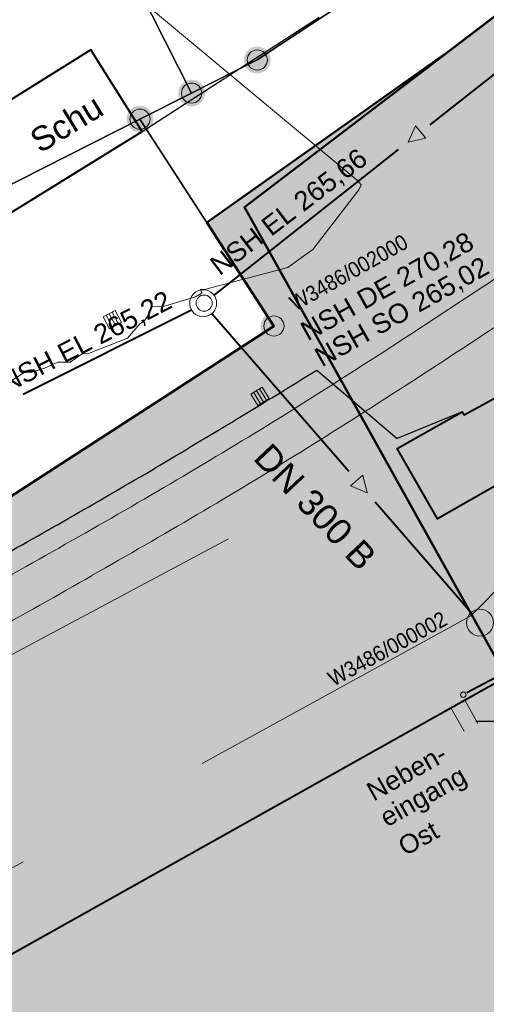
# Model space of a CAD drawing. Header units: millimetres. Extents: x 3402416 to 3403134, y 5267375 to 5268119.
# Tile 155 of 256: x 3402734 to 3402751, y 5267624 to 5267660. Entities that reach past the tile are written whole.
import ezdxf

# ---------------------------------------------------------------- set-up
doc = ezdxf.new("R2010")
doc.units = ezdxf.units.MM
doc.header["$MEASUREMENT"] = 0
for name, pattern in [('100.5', [5.5, 3.9, -1.6]), ('1600.2505', [0]), ('DGN Style 2', [18.986358, 11.391815, -7.594543]), ('Zaun', [3, 1.5, 1.5])]:
    doc.linetypes.add(name, pattern=pattern)
for name, color, linetype, lineweight in [('_WBG Ideenteil + Pachtvertrag', 8, 'Continuous', 25), ('ALKIS_Hausnr_Gebaeudenutzung', 255, 'Continuous', 0), ('IVK_Boeschung', 7, 'Continuous', 0), ('IVK_Fahrbahnrand', 7, 'Continuous', 0), ('IVK_Fallrohre', 7, 'Continuous', 0), ('IVK_Gebaeude', 255, 'Continuous', 0), ('IVK_Gebaeude Eingang Eingang', 7, 'Continuous', 0), ('IVK_Gleis', 7, 'Continuous', 0), ('IVK_Kamera', 7, 'Continuous', 0), ('IVK_NSH_Modell Umring Freiborderhoehung', 1, 'Continuous', 0), ('IVK_NSH_Modell Umring Werksareal', 7, 'Continuous', 0), ('IVK_Rahmen Stempel', 7, 'Continuous', 0), ('IVK_RW DN', 90, 'Continuous', 0), ('IVK_RW Fliessrichtungspfeil', 90, 'Continuous', 0), ('IVK_RW Kanal', 90, 'Continuous', 0), ('IVK_RW Schacht', 90, 'Continuous', 0), ('IVK_RW Schachtanschrieb-Hoehen_NSH', 90, 'Continuous', 0), ('IVK_Sinkkasten', 7, 'Continuous', 0), ('IVK_Zaun', 7, 'Continuous', 0), ('LGL_NSH_Zwischenhoehenlinie_2015', 7, 'Continuous', 0)]:
    doc.layers.add(name, color=color, linetype=linetype, lineweight=lineweight)
for name, color, linetype, lineweight, true_color in [('_WBG Realisierungsteil', 7, 'Continuous', 50, 0x9494ff), ('ALKIS_Flurstuecksgrenze', 7, 'Continuous', 0, 0xffff80), ('ALKIS_Gebaeude', 7, 'Continuous', 0, 0xcccccc), ('ALKIS_Grenzpunkte_abgemarkt', 7, 'Continuous', 0, 0xffff80), ('ALKIS_Grenzpunkte_endgueltig', 7, 'Continuous', 0, 0x73d156), ('BetaPlan_RW_KW_Schachtnummer', 7, 'Continuous', 0, 0x0072ff)]:
    doc.layers.add(name, color=color, linetype=linetype, lineweight=lineweight, true_color=true_color)
doc.styles.add('Arial', font='arial.ttf')
doc.styles.add('Gebaeudefunktion (nur BW)', font='arial.ttf')
doc.styles.add('Style-@Arial Unicode MS', font='ARIALUNI.TTF')
doc.styles.add('Style-arial', font='arial.ttf')
doc.styles.add('Style-Arial Unicode MS', font='ARIALUNI.TTF')

# ---------------------------------------------------------------- blocks, each defined once
blk = doc.blocks.new('M27')
at = {"layer": 'IVK_Kamera', "color": 3, "linetype": 'Continuous', "lineweight": 30}
for p, q in [((0, 0.0016), (0, 0.005)), ((0.005, 0), (0.0016, 0)), ((-0.0016, 0), (-0.005, 0)), ((0, -0.0016), (0, -0.005))]:
    blk.add_line(p, q, dxfattribs=at)
for start, end in [(90, 180), (0, 90), (270, 0), (180, 270)]:
    blk.add_arc((0, 0), 0.0016, start, end, dxfattribs=at)
blk = doc.blocks.new('LM')
at = {"layer": 'IVK_Kamera', "color": 3, "linetype": 'Continuous', "lineweight": 30, "xscale": 2.500004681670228, "yscale": 2.500004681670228, "rotation": 359.9918891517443}
blk.add_blockref('M27', (0, 0), dxfattribs=at)
blk = doc.blocks.new('VA03A')
at = {"linetype": 'Continuous', "lineweight": 13}
h = blk.add_hatch(color=7, dxfattribs=at)
edge = h.paths.add_edge_path(flags=0)
edge.add_arc((0, 0), 0.05, 0, 360)
blk = doc.blocks.new('Grenzpunkt mit Abmarkung')
at = {"color": 0}
blk.add_circle((0, 0), 0.05, dxfattribs=at)
blk = doc.blocks.new('FLIESS')
at = {"layer": 'IVK_RW Fliessrichtungspfeil', "color": 7, "linetype": 'Continuous', "lineweight": 13}
for p, q in [((-0.002, -0.002), (-0.002, 0.002)), ((-0.002, 0.002), (0.002, 0)), ((0.002, 0), (-0.002, -0.002))]:
    blk.add_line(p, q, dxfattribs=at)
blk = doc.blocks.new('STEIN')
at = {"color": 0, "linetype": 'ByBlock', "lineweight": -2}
for start, end in [(90, 180), (0, 90), (180, 270), (270, 0)]:
    blk.add_arc((0, 0), 0.00501, start, end, dxfattribs=at)
blk = doc.blocks.new('M8_2')
at = {"color": 0, "linetype": 'ByBlock', "lineweight": -2}
for p, q in [((-0.00501, -0.00499), (-0.00499, 0.00501)), ((-0.00499, 0.00501), (0.00501, 0.00499)), ((-0.00251, 0.005), (-0.00251, -0.005)), ((-0.00001, -0.005), (0.00001, 0.005)), ((0.00251, 0.005), (0.00251, -0.005)), ((0.00501, 0.00499), (0.00499, -0.00501)), ((0.00499, -0.00501), (-0.00501, -0.00499))]:
    blk.add_line(p, q, dxfattribs=at)
blk = doc.blocks.new('GULLI')
at = {"color": 0, "linetype": 'ByBlock', "lineweight": -2, "xscale": 1.000000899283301, "yscale": 1.000000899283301, "zscale": 1.000000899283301, "rotation": 90.07683971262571}
blk.add_blockref('M8_2', (0, 0), dxfattribs=at)

msp = doc.modelspace()

# ---------------------------------------------------------------- hatches: boundary and pattern name
at = {"layer": '_WBG Ideenteil + Pachtvertrag', "linetype": 'Continuous', "lineweight": 13, "transparency": 33554483}
h = msp.add_hatch(color=10, dxfattribs=at)
h.dxf.hatch_style = 1
h.paths.add_polyline_path([(3403020.162, 5267924.388), (3402974.165, 5267921.173), (3402970.834, 5267929.906), (3402966.125, 5267938.096), (3402962.962, 5267942.43), (3402957.609, 5267949.641), (3402947.36, 5267962.65), (3402939.808, 5267958.281), (3402940.65, 5267953.63), (3402941.22, 5267941.91), (3402941.79, 5267930.19), (3402941.545, 5267919.145), (3402940.618, 5267897.122), (3402939.52, 5267886.351), (3402937.994, 5267875.647), (3402933.952, 5267857.288), (3402924.27, 5267830.291), (3402912.706, 5267807.601), (3402888.95, 5267776.443), (3402888.949, 5267776.444), (3402875.126, 5267762.813), (3402817.857, 5267713.907), (3402814.793, 5267708.813), (3402749.53, 5267659.038), (3402740.54, 5267652.665), (3402743.031, 5267648.819), (3402726.54, 5267638.14), (3402711.87, 5267630.76), (3402634.27, 5267587.49), (3402621.47, 5267580.91), (3402607.52, 5267574.99), (3402612.55, 5267567.78), (3402597.743, 5267552.391), (3402630.486, 5267520.888), (3402683.349, 5267542.27), (3402692.955, 5267547.525), (3402703.98, 5267553.56), (3402743.097, 5267575.543), (3402746.601, 5267577.473), (3402753.342, 5267580.873), (3402757.657, 5267582.852), (3402762.378, 5267584.452), (3402767.187, 5267585.764), (3402772.3, 5267586.827), (3402777.468, 5267587.565), (3402782.59, 5267588.116), (3402787.738, 5267587.941), (3402794.984, 5267586.422), (3402794.339, 5267584.753), (3402798.109, 5267583.568), (3402799.256, 5267582.522), (3402802.297, 5267580.638), (3402804.959, 5267578.374), (3402807.449, 5267575.694), (3402813.837, 5267564.975), (3402824.334, 5267559.186), (3402831.546, 5267563.248), (3402850.736, 5267528.656), (3402857.046, 5267532.176), (3402875.097, 5267542.718), (3402879.432, 5267545.496), (3402884.47, 5267548.76), (3402887.62, 5267550.84), (3402890.12, 5267552.705), (3402892.62, 5267554.57), (3402896.5, 5267557.725), (3402900.38, 5267560.88), (3402903.425, 5267563.53), (3402911.32, 5267570.84), (3402925.42, 5267583.35), (3402926.03, 5267588.41), (3402935.72, 5267598.94), (3402939.889, 5267603.531), (3402947.512, 5267612.875), (3402954.376, 5267622.159), (3402960.809, 5267631.964), (3402966.189, 5267641.216), (3402971.089, 5267650.738), (3402974.885, 5267659.6), (3402977.896, 5267666.63), (3402983.519, 5267677.452), (3402987.072, 5267688.519), (3402989.662, 5267695.872), (3402996.63, 5267712.76), (3402998.88, 5267719.66), (3403002.59, 5267737.3), (3403004.045, 5267747.99), (3403005.5, 5267758.68), (3403006.26, 5267780.78), (3403008.055, 5267823.755), (3403009.28, 5267856.42), (3403009.069, 5267863.169), (3403007.637, 5267873.43)])
h.paths.add_polyline_path([(3402831.684, 5267692.713), (3402826.57, 5267697.97), (3402826.57, 5267697.97), (3402822.855, 5267702.231), (3402821.22, 5267700.91), (3402817.3, 5267705.73), (3402868.07, 5267748.98), (3402874.24, 5267754.23), (3402879.48, 5267748.1), (3402881.455, 5267745.791), (3402884.49, 5267742.976), (3402858.85, 5267715.33, -0.011159), (3402852.943, 5267709.528, -0.011773), (3402846.747, 5267703.983, -0.012769), (3402839.046, 5267697.938, -0.011757)], flags=16)
h.paths.add_polyline_path([(3402833.136, 5267693.592), (3402864.347, 5267722.275), (3402861.409, 5267725.473), (3402830.198, 5267696.79)], flags=24)
at = {"layer": '_WBG Realisierungsteil', "linetype": 'Continuous', "lineweight": 13, "transparency": 33554687}
h = msp.add_hatch(color=256, dxfattribs=at)
h.dxf.hatch_style = 1
h.paths.add_polyline_path([(3402820.262, 5267675.554), (3402813.79, 5267672.443), (3402811.671, 5267671.617), (3402805.623, 5267669.725), (3402802.319, 5267675.669), (3402829.125, 5267691.228), (3402814.793, 5267708.813), (3402741.934, 5267653.246), (3402766.264, 5267609.574), (3402780.796, 5267617.879), (3402781.533, 5267618.288), (3402782.586, 5267618.835), (3402783.658, 5267619.345), (3402784.746, 5267619.819), (3402785.849, 5267620.257), (3402786.967, 5267620.656), (3402787.588, 5267620.861), (3402788.798, 5267621.229), (3402790.02, 5267621.557), (3402791.251, 5267621.847), (3402792.491, 5267622.098), (3402793.738, 5267622.31), (3402794.991, 5267622.482), (3402796.249, 5267622.614), (3402797.51, 5267622.707), (3402798.774, 5267622.76), (3402800.577, 5267622.813), (3402803.563, 5267622.935), (3402806.548, 5267623.096), (3402811.228, 5267623.411), (3402918.069, 5267682.899), (3402888.666, 5267735.368), (3402856.82, 5267702.49), (3402828.151, 5267680.755)])

# ---------------------------------------------------------------- linework, layer by layer
at = {"layer": '_WBG Ideenteil + Pachtvertrag', "color": 10, "linetype": 'Continuous', "lineweight": 50, "transparency": 33554687}
msp.add_lwpolyline([(3402634.27, 5267587.49), (3402711.87, 5267630.76), (3402726.54, 5267638.14), (3402743.031, 5267648.819), (3402740.54, 5267652.665), (3402749.53, 5267659.038), (3402814.793, 5267708.813)], dxfattribs=at)
at = {"layer": '_WBG Realisierungsteil', "color": 168, "lineweight": 50, "transparency": 33554687}
msp.add_lwpolyline([(3402634.27, 5267587.49), (3402711.87, 5267630.76), (3402726.54, 5267638.14), (3402743.031, 5267648.819), (3402740.54, 5267652.665), (3402749.53, 5267659.038), (3402814.793, 5267708.813)], dxfattribs=at)
at = {"layer": '_WBG Realisierungsteil', "linetype": 'Continuous', "lineweight": 50, "transparency": 33554687}
msp.add_lwpolyline([(3402814.793, 5267708.813), (3402741.934, 5267653.246), (3402766.264, 5267609.574), (3402780.796, 5267617.879), (3402781.533, 5267618.288), (3402782.586, 5267618.835), (3402783.658, 5267619.345), (3402784.746, 5267619.819), (3402785.849, 5267620.257), (3402786.967, 5267620.656), (3402787.588, 5267620.861), (3402788.798, 5267621.229), (3402790.02, 5267621.557), (3402791.251, 5267621.847), (3402792.491, 5267622.098), (3402793.738, 5267622.31), (3402794.991, 5267622.482), (3402796.249, 5267622.614), (3402797.51, 5267622.707), (3402798.774, 5267622.76), (3402800.577, 5267622.813), (3402803.563, 5267622.935)], dxfattribs=at)
at = {"layer": 'ALKIS_Flurstuecksgrenze', "color": 7, "linetype": 'Continuous', "lineweight": 30, "flags": 128}
msp.add_lwpolyline([(3402826.697, 5267884.391), (3402807.51, 5267833.702), (3402776.879, 5267762.672), (3402774.418, 5267756.929), (3402776.269, 5267757.08), (3402811.165, 5267712.763), (3402807.243, 5267709.631), (3402805.802, 5267708.421), (3402799.589, 5267703.188), (3402791.475, 5267696.364), (3402783.421, 5267689.631), (3402775.297, 5267682.847), (3402767.084, 5267676.264), (3402758.05, 5267669.03), (3402756.379, 5267667.929), (3402742.414, 5267658.714), (3402739.973, 5267657.483), (3402738.052, 5267656.513), (3402743.034, 5267648.82), (3402726.537, 5267638.144), (3402711.871, 5267630.761), (3402634.266, 5267587.487)], dxfattribs=at)
for points in [[(3402736.422, 5267697.291), (3402732.14, 5267694.7), (3402731.45, 5267696.62), (3402721.876, 5267693.208), (3402739.973, 5267657.483), (3402742.414, 5267658.714), (3402756.379, 5267667.929)], [(3402696.925, 5267684.324), (3402710.151, 5267647.277), (3402713.953, 5267644.306), (3402738.052, 5267656.513), (3402739.973, 5267657.483), (3402721.876, 5267693.208)], [(3402711.871, 5267630.761), (3402726.537, 5267638.144), (3402743.034, 5267648.82), (3402738.052, 5267656.513), (3402713.953, 5267644.306)]]:
    msp.add_lwpolyline(points, close=True, dxfattribs=at)
at = {"layer": 'ALKIS_Gebaeude', "color": 7, "linetype": 'Continuous', "lineweight": 40}
msp.add_3dface([(3402732.11, 5267652.33), (3402738.132, 5267656.053), (3402736.231, 5267659.094), (3402730.229, 5267655.352)], dxfattribs=at)
at = {"layer": 'IVK_Boeschung', "color": 7, "linetype": 'DGN Style 2', "lineweight": 13}
for p, q in [((3402731.29, 5267635.54), (3402747.62, 5267644.26)), ((3402750.35, 5267638.04), (3402753.23, 5267640.96)), ((3402750.35, 5267638.04), (3402692.632, 5267606.31))]:
    msp.add_line(p, q, dxfattribs=at)
at = {"layer": 'IVK_Fahrbahnrand', "color": 7, "linetype": 'Continuous', "lineweight": 30}
for p, q in [((3402738.13, 5267656.05), (3402744.72, 5267660.31)), ((3402744.63, 5267647.18), (3402747.61, 5267644.64))]:
    msp.add_line(p, q, dxfattribs=at)
at = {"layer": 'IVK_Fahrbahnrand', "color": 7, "linetype": 'Continuous', "lineweight": 30, "flags": 128}
msp.add_lwpolyline([(3402750.1, 5267645.52), (3402750.037, 5267645.633), (3402747.61, 5267644.64)], dxfattribs=at)
at = {"layer": 'IVK_Fahrbahnrand', "color": 7, "linetype": 'Continuous', "lineweight": 30}
for centre, start, end in [((3402586.18, 5267902.35), 300.49974, 301.83911), ((3402586.18, 5267902.34), 299.15748, 300.49906)]:
    msp.add_arc(centre, 300.36, start, end, dxfattribs=at)
at = {"layer": 'IVK_Gebaeude', "color": 7, "linetype": '1600.2505', "lineweight": 40, "flags": 128}
for points in [[(3402751.503, 5267643.016), (3402749.11, 5267641.65), (3402747.62, 5267644.26), (3402750.037, 5267645.633), (3402750.1, 5267645.52), (3402755.52, 5267648.48), (3402756.11, 5267647.44), (3402760.75, 5267650.05), (3402762.87, 5267646.3), (3402752.79, 5267640.72)], [(3402697.43, 5267590.03), (3402697.25, 5267589.95), (3402690.7, 5267601.59), (3402751.67, 5267635.77), (3402758.17, 5267624.11), (3402757.99, 5267624.02), (3402759.83, 5267620.71), (3402736.89, 5267607.83), (3402742.08, 5267598.63), (3402736.49, 5267595.48), (3402733, 5267593.52), (3402727.37, 5267590.38), (3402722.3, 5267599.68), (3402699.28, 5267586.78)]]:
    msp.add_lwpolyline(points, close=True, dxfattribs=at)
at = {"layer": 'IVK_Gebaeude Eingang Eingang', "color": 7, "linetype": 'Continuous', "lineweight": 13}
for p, q in [((3402750.13, 5267634.91), (3402750.62, 5267634.04)), ((3402750.1, 5267633.75), (3402749.61, 5267634.62))]:
    msp.add_line(p, q, dxfattribs=at)
at = {"layer": 'IVK_Gleis', "color": 7, "linetype": 'Continuous', "lineweight": 13}
for centre, radius, start, end in [((3402566.75, 5267927.24), 332.54, 303.61473, 305.17035), ((3402566.75, 5267927.24), 332.54, 302.06196, 303.61621), ((3402567.04, 5267926.79), 333.5, 302.05449, 303.61903), ((3402623.87, 5267838.75), 227.23, 299.42955, 301.70393), ((3402623.93, 5267838.64), 228.6, 299.43639, 301.69498), ((3402565.52, 5267937.53), 341.94, 298.31454, 299.81172), ((3402566.04, 5267936.66), 342.43, 298.31229, 299.81187)]:
    msp.add_arc(centre, radius, start, end, dxfattribs=at)
at = {"layer": 'IVK_NSH_Modell Umring Freiborderhoehung', "color": 6, "linetype": '100.5', "ltscale": 10, "true_color": 0xe202f2}
msp.add_open_spline([(3402973.402, 5267889.37, 266.63), (3402971.259, 5267898.655, 266.884), (3402973.221, 5267899.259, 266.92), (3402979.065, 5267899.964, 266.983), (3402987.632, 5267901.332, 266.645), (3402996.574, 5267901.247, 267.164), (3402999.854, 5267900.751, 267.116), (3403001.073, 5267899.555, 266.771), (3403007.491, 5267887.112, 261.124), (3403008.555, 5267857.094, 261.209), (3403007.359, 5267813.886, 261.074), (3403006.127, 5267770.161, 261.248), (3402999.63, 5267722.447, 261.063), (3402990.96, 5267699.646, 261.254), (3402984.157, 5267681.314, 261.31), (3402973.541, 5267656.946, 261.224), (3402953.577, 5267621.061, 261.098), (3402931.148, 5267593.163, 261.279), (3402926.345, 5267588.179, 261.563), (3402925.493, 5267583.399, 261.511), (3402911.549, 5267570.877, 261.576), (3402911.412, 5267570.875, 261.58), (3402911.339, 5267570.85, 262.251), (3402902.615, 5267562.888, 262.266), (3402892.302, 5267554.41, 262.276), (3402881.339, 5267546.676, 262.302), (3402874.151, 5267542.111, 262.268), (3402866.574, 5267537.704, 262.28), (3402866.402, 5267538.022, 262.27), (3402865.737, 5267539.264, 262.279), (3402868.892, 5267541.002, 262.274), (3402868.752, 5267541.251, 262.276), (3402868.744, 5267541.273, 262.225), (3402864.707, 5267548.554, 262.213), (3402862.826, 5267549.046, 262.204), (3402861.239, 5267548.161, 262.217), (3402861.219, 5267548.172, 262.174), (3402860.109, 5267550.144, 262.171), (3402860.127, 5267550.151, 262.401), (3402859.981, 5267550.413, 262.4), (3402859.545, 5267550.177, 262.402), (3402857.42, 5267547.064, 262.409), (3402861.361, 5267539.982, 262.423), (3402857.268, 5267537.712, 262.414), (3402857.595, 5267537.1, 262.401), (3402855.077, 5267535.648, 262.413), (3402855.391, 5267535.133, 262.415), (3402847.117, 5267530.472, 262.423), (3402844.698, 5267529.084, 262.42), (3402844.686, 5267529.154, 262.243), (3402841.189, 5267535.306, 262.197), (3402834.324, 5267531.517, 262.196), (3402825.188, 5267526.398, 262.199), (3402816.64, 5267521.633, 262.187), (3402807.825, 5267516.664, 262.189), (3402799.117, 5267511.766, 262.187), (3402790.161, 5267506.762, 262.187), (3402785.002, 5267503.849, 262.181), (3402780.631, 5267501.338, 262.252), (3402779.518, 5267503.255, 262.252), (3402779.51, 5267503.225, 261.302), (3402771.145, 5267498.561, 261.306), (3402762.032, 5267493.996, 261.293), (3402753.326, 5267489.085, 261.279), (3402744.624, 5267484.192, 261.304), (3402737.594, 5267477.268, 261.295), (3402739.756, 5267473.33, 261.297), (3402739.329, 5267473.086, 261.293), (3402740.745, 5267471.036, 261.302), (3402742.522, 5267468.178, 261.301), (3402737.854, 5267465.502, 261.276), (3402736.075, 5267464.499, 261.309), (3402734.307, 5267463.533, 261.292), (3402734.274, 5267463.516, 262.291), (3402732.35, 5267462.487, 262.274), (3402724.718, 5267458.614, 262.463), (3402722.217, 5267454.994, 262.478), (3402722.175, 5267455, 262.607), (3402720.67, 5267453.302, 262.568), (3402719.337, 5267455.763, 262.571), (3402719.314, 5267455.757, 262.497), (3402715.054, 5267453.445, 262.491), (3402712.311, 5267452.143, 258.244), (3402707.951, 5267450.18, 258.263), (3402703.588, 5267448.754, 258.252), (3402699.675, 5267457.066, 258.28), (3402695.118, 5267469.736, 258.679), (3402692.195, 5267479.923, 258.969), (3402702.031, 5267485.048, 259.195), (3402707.857, 5267488.496, 259.373), (3402715.117, 5267492.487, 259.098), (3402719.239, 5267494.954, 259.258), (3402721.036, 5267494.67, 259.279), (3402723.049, 5267491.187, 262.242), (3402725.561, 5267486.822, 262.264), (3402729.362, 5267488.733, 262.271), (3402737.009, 5267493.102, 262.276), (3402745.765, 5267498.005, 262.28), (3402754.496, 5267502.989, 262.292), (3402763.191, 5267507.689, 262.273), (3402771.922, 5267512.655, 262.276), (3402774.429, 5267514.204, 262.227), (3402783.438, 5267519.244, 262.226), (3402792.034, 5267524.084, 262.23), (3402800.847, 5267529.005, 262.22), (3402809.211, 5267533.706, 262.217), (3402818.25, 5267538.767, 262.216), (3402826.523, 5267543.492, 262.222), (3402838.805, 5267550.458, 262.215), (3402835.571, 5267556.173, 262.289), (3402836.864, 5267556.946, 262.342), (3402832.914, 5267564.026, 262.333), (3402828.391, 5267572.116, 262.301), (3402828.714, 5267572.295, 262.297), (3402828.751, 5267572.324, 262.218), (3402831.204, 5267573.654, 262.187), (3402830.856, 5267577.123, 262.171), (3402838.132, 5267575.061, 262.179), (3402857.727, 5267580.016, 262.296), (3402858.743, 5267586.148, 262.343), (3402856.571, 5267590.239, 262.325), (3402872.49, 5267592.439, 262.352), (3402877.389, 5267594.62, 262.202), (3402881.373, 5267600.75, 262.129), (3402885.875, 5267603.453, 262.135), (3402897.38, 5267602.371, 262.069), (3402906.697, 5267606.506, 262.095), (3402914.635, 5267612.832, 262.118), (3402919.801, 5267617.02, 262.213), (3402922.673, 5267622.771, 262.143), (3402927.52, 5267629.693, 262.208), (3402932.198, 5267635.327, 262.186), (3402941.376, 5267637.011, 262.09), (3402947.2, 5267645.566, 262.07), (3402949.802, 5267656.334, 262.328), (3402957.649, 5267672.321, 262.37), (3402963.36, 5267678.252, 262.337), (3402968.961, 5267685.849, 262.32), (3402968.435, 5267695.836, 262.336), (3402971.662, 5267699.315, 262.308), (3402983.328, 5267726.695, 262.51), (3402987.168, 5267750.814, 262.971), (3402988.274, 5267771.277, 263.412), (3402989.89, 5267792.909, 264.016), (3402990.532, 5267812.395, 264.397), (3402986.982, 5267832.181, 264.939), (3402981.541, 5267853.095, 265.631), (3402977.157, 5267872.138, 266.165), (3402973.402, 5267889.37, 266.63)], degree=1, dxfattribs=at)
at = {"layer": 'IVK_Rahmen Stempel', "color": 7, "linetype": 'Continuous', "lineweight": 30}
msp.add_3dface([(3402461.797, 5267374.849), (3403134.297, 5267374.849), (3403134.297, 5268117.349), (3402461.797, 5268117.349)], dxfattribs=at)
msp.add_3dface([(3402461.797, 5267374.849), (3403134.297, 5267374.849), (3403134.297, 5268117.349), (3402461.797, 5268117.349)], dxfattribs=at)
at = {"layer": 'IVK_RW Kanal', "linetype": 'Continuous', "lineweight": 40}
for p, q in [((3402748.844, 5267656.307), (3402796.144, 5267693.627)), ((3402740.804, 5267649.957), (3402747.664, 5267655.387)), ((3402733.714, 5267646.287), (3402739.964, 5267649.427)), ((3402740.734, 5267649.277), (3402745.814, 5267643.417)), ((3402746.794, 5267642.287), (3402750.364, 5267638.167)), ((3402751.704, 5267635.977), (3402750.204, 5267635.177))]:
    msp.add_line(p, q, dxfattribs=at)
at = {"layer": 'IVK_Zaun', "color": 7, "linetype": 'Zaun', "lineweight": 13}
msp.add_line((3402744.72, 5267660.31), (3402738.13, 5267656.05), dxfattribs=at)
at = {"layer": 'LGL_NSH_Zwischenhoehenlinie_2015', "color": 190, "linetype": 'Continuous', "lineweight": 13, "true_color": 0x9002f5, "elevation": 270.4, "flags": 128}
msp.add_lwpolyline([(3402733.229, 5267646.752), (3402733.774, 5267647.1), (3402734.036, 5267647.1), (3402734.5, 5267647.252), (3402734.998, 5267647.47), (3402735.462, 5267647.474), (3402735.902, 5267647.791), (3402736.135, 5267647.792), (3402737.589, 5267648.37), (3402738.043, 5267648.906), (3402738.213, 5267649.002), (3402738.39, 5267649.269), (3402738.499, 5267649.538), (3402738.963, 5267649.553), (3402740.123, 5267649.903), (3402740.355, 5267650.04), (3402740.299, 5267650.186), (3402740.454, 5267650.173), (3402743.547, 5267650.993), (3402743.957, 5267651.29), (3402744.475, 5267651.667), (3402746.192, 5267653.886), (3402746.281, 5267654.074), (3402746.157, 5267654.221), (3402735.171, 5267663.372)], dxfattribs=at)

# ---------------------------------------------------------------- block references
at = {"layer": 'ALKIS_Grenzpunkte_abgemarkt', "color": 7, "xscale": 7.5, "yscale": 7.5, "zscale": 7.5}
for p in [(3402742.414, 5267658.714), (3402739.973, 5267657.483), (3402738.052, 5267656.513), (3402743.034, 5267648.82)]:
    msp.add_blockref('Grenzpunkt mit Abmarkung', p, dxfattribs=at)
at = {"layer": 'ALKIS_Grenzpunkte_endgueltig', "color": 254, "ltscale": 0.5, "true_color": 0xbfffbf, "xscale": 10, "yscale": 10, "zscale": 10}
for p in [(3402742.414, 5267658.714), (3402739.973, 5267657.483), (3402738.052, 5267656.513), (3402743.034, 5267648.82)]:
    msp.add_blockref('VA03A', p, dxfattribs=at)
at = {"layer": 'IVK_Fallrohre', "color": 7, "linetype": 'Continuous', "lineweight": 13, "xscale": 20, "yscale": 20, "zscale": 100, "rotation": 359.9937}
msp.add_blockref('STEIN', (3402750.074, 5267635.107), dxfattribs=at)
at = {"layer": 'IVK_Kamera', "color": 3, "linetype": 'Continuous', "lineweight": 30, "xscale": 100, "yscale": 100}
msp.add_blockref('LM', (3402751.791, 5267634.115), dxfattribs=at)
at = {"layer": 'IVK_RW Fliessrichtungspfeil', "linetype": 'Continuous', "lineweight": 13}
for p, xscale, yscale, rotation in [((3402748.254, 5267655.847), 150.0003904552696, 150.0003904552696, 219.0447659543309), ((3402746.304, 5267642.847), 150.0000682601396, 150.0000682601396, 310.9076445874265)]:
    msp.add_blockref('FLIESS', p, dxfattribs=dict(at, xscale=xscale, yscale=yscale, rotation=rotation))
at = {"layer": 'IVK_RW Schacht', "linetype": 'Continuous', "lineweight": 13, "zscale": 100, "rotation": 359.9919}
for p, xscale, yscale in [((3402740.403, 5267649.669), 100, 100), ((3402740.438, 5267649.673), 59.99999999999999, 59.99999999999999), ((3402750.694, 5267637.787), 100, 100)]:
    msp.add_blockref('STEIN', p, dxfattribs=dict(at, xscale=xscale, yscale=yscale))
at = {"layer": 'IVK_Sinkkasten', "color": 7, "linetype": 'Continuous', "lineweight": 13, "zscale": 100}
for p, xscale, yscale, rotation in [((3402737.024, 5267649.057), 50, 50, 297.1303645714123), ((3402742.514, 5267646.207), 49.99999999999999, 49.99999999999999, 301.2645027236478)]:
    msp.add_blockref('GULLI', p, dxfattribs=dict(at, xscale=xscale, yscale=yscale, rotation=rotation))

# ---------------------------------------------------------------- texts
at = {"layer": 'ALKIS_Hausnr_Gebaeudenutzung', "color": 7, "linetype": 'Continuous', "insert": (3402734.101, 5267655.602), "char_height": 0.9, "attachment_point": 4, "rotation": 31.4649, "line_spacing_factor": 0.5, "style": 'Gebaeudefunktion (nur BW)'}
msp.add_mtext('\\f@Arial Unicode MS|b0|i0|c00|p39;Schu', dxfattribs=at)
at = {"layer": 'BetaPlan_RW_KW_Schachtnummer', "linetype": 'Continuous', "char_height": 0.572, "attachment_point": 1, "line_spacing_factor": 0.69, "style": 'Arial'}
for s, insert, rotation in [('\\H1x;\\W0.9;W3486/002000', (3402743.55, 5267649.861), 29.4638), ('\\H1x;\\W0.9;W3486/000002', (3402744.971, 5267635.903), 28.5817)]:
    msp.add_mtext(s, dxfattribs=dict(at, insert=insert, rotation=rotation))
at = {"layer": 'IVK_Gebaeude Eingang Eingang', "color": 7, "linetype": 'Continuous', "lineweight": 13, "style": 'Style-arial'}
for s, rotation, p in [('Neben-', 29.349, (3402746.74, 5267631.13)), ('eingang', 29.349, (3402747.232, 5267630.17)), ('Ost', 29.376, (3402747.912, 5267629.091))]:
    msp.add_text(s, height=0.7, rotation=rotation, dxfattribs=at).set_placement(p)
at = {"layer": 'IVK_RW DN', "linetype": 'Continuous', "lineweight": 13, "style": 'Style-arial'}
msp.add_text('DN 300 B', height=0.96, rotation=313.443, dxfattribs=at).set_placement((3402742.224, 5267643.877))
at = {"layer": 'IVK_RW Schachtanschrieb-Hoehen_NSH', "linetype": 'Continuous', "lineweight": 106, "style": 'Style-Arial Unicode MS'}
for s, rotation, p in [('NSH EL 265,66', 37.3429, (3402741.016, 5267650.671)), ('NSH EL 265,22', 27.3888, (3402733.1, 5267646.315))]:
    msp.add_text(s, height=0.72, rotation=rotation, dxfattribs=at).set_placement(p)
at = {"layer": 'IVK_RW Schachtanschrieb-Hoehen_NSH', "linetype": 'Continuous', "lineweight": 106, "char_height": 0.72, "attachment_point": 7, "line_spacing_factor": 0.6, "style": 'Style-@Arial Unicode MS'}
for s, insert, rotation in [('NSH DE \\fArial Unicode MS|b0|i0|c00|p39;270,28', (3402744.354, 5267648.126), 29.1852), ('NSH SO \\fArial Unicode MS|b0|i0|c00|p39;265,02', (3402744.881, 5267647.16), 29.3553)]:
    msp.add_mtext(s, dxfattribs=dict(at, insert=insert, rotation=rotation))

# ---------------------------------------------------------------- meshes
at = {"layer": 'IVK_NSH_Modell Umring Werksareal', "color": 6, "linetype": 'Continuous', "lineweight": 13, "true_color": 0xe202f2}
mesh = msp.add_polyface(dxfattribs=at)
corners = [(3402762.413, 5267617.541, 261.278), (3402759.973, 5267620.657, 261.321), (3402762.177, 5267621.875, 261.324), (3402764.78, 5267623.361, 262), (3402765.029, 5267623.51, 262.047), (3402765.132, 5267623.572, 262.047), (3402765.126, 5267623.597, 262.033), (3402765.055, 5267623.74, 262.033), (3402768.145, 5267625.272, 262.07), (3402768.794, 5267625.575, 262.088), (3402769.349, 5267625.824, 262.103), (3402769.805, 5267626.023, 262.115), (3402770.716, 5267626.403, 262.139), (3402771.82, 5267626.835, 262.167), (3402772.644, 5267627.137, 262.188), (3402773.393, 5267627.396, 262.207), (3402774.278, 5267627.686, 262.228), (3402775.265, 5267627.987, 262.252), (3402776.49, 5267628.328, 262.28), (3402777.368, 5267628.552, 262.3), (3402778.204, 5267628.748, 262.319), (3402779.378, 5267629.038, 262.342), (3402780.663, 5267629.299, 262.365), (3402781.904, 5267629.497, 262.385), (3402782.987, 5267629.627, 262.4), (3402783.935, 5267629.709, 262.412), (3402788.698, 5267633.196, 262.624), (3402790.747, 5267634.336, 262.752), (3402793.374, 5267635.652, 262.802), (3402793.395, 5267635.647, 262.96), (3402794.703, 5267636.415, 262.967), (3402794.72, 5267636.421, 262.806), (3402806.142, 5267642.755, 262.826), (3402817.078, 5267648.877, 262.811), (3402816.57, 5267649.885, 262.825), (3402816.501, 5267650.014, 262.825), (3402816.428, 5267650.15, 262.825), (3402816.414, 5267650.199, 262.816), (3402816.391, 5267650.212, 263.018), (3402816.433, 5267650.577, 263.015), (3402822.76, 5267654.114, 262.939), (3402822.933, 5267653.871, 262.926), (3402822.935, 5267653.87, 262.713), (3402822.957, 5267653.84, 262.706), (3402829.2, 5267657.317, 262.583), (3402837.42, 5267661.927, 262.496), (3402837.861, 5267662.163, 262.496), (3402846.521, 5267667.006, 262.431), (3402857.557, 5267673.173, 262.386), (3402857.998, 5267673.409, 262.386), (3402859.987, 5267674.538, 262.362), (3402860.345, 5267674.811, 262.382), (3402860.716, 5267674.932, 262.369), (3402865.549, 5267677.642, 262.397), (3402872.215, 5267681.351, 262.45), (3402873.352, 5267681.721, 262.453), (3402873.358, 5267681.726, 262.535), (3402873.319, 5267681.796, 262.538), (3402877.616, 5267684.201, 262.53), (3402877.128, 5267685.073, 262.567), (3402877.198, 5267685.112, 262.567), (3402877.215, 5267685.118, 262.463), (3402879.804, 5267686.592, 262.502), (3402879.805, 5267686.608, 262.599), (3402879.875, 5267686.647, 262.6), (3402880.375, 5267685.759, 262.572), (3402890.175, 5267691.248, 262.736), (3402896.57, 5267694.844, 262.77), (3402896.101, 5267695.662, 262.763), (3402896.17, 5267695.702, 262.764), (3402896.182, 5267695.701, 262.695), (3402900.121, 5267697.902, 262.702), (3402900.129, 5267697.912, 262.761), (3402900.199, 5267697.95, 262.761), (3402900.648, 5267697.127, 262.753), (3402911.965, 5267703.471, 262.783), (3402912.478, 5267703.769, 262.783), (3402913.01, 5267704.056, 262.783), (3402913.421, 5267704.265, 262.782), (3402913.839, 5267704.464, 262.781), (3402914.303, 5267704.672, 262.78), (3402914.762, 5267704.864, 262.778), (3402915.211, 5267705.04, 262.775), (3402915.746, 5267705.232, 262.772), (3402916.23, 5267705.392, 262.768), (3402916.756, 5267705.55, 262.764), (3402915.717, 5267707.4, 262.784), (3402915.787, 5267707.439, 262.784), (3402915.806, 5267707.437, 262.71), (3402917.475, 5267707.838, 262.71), (3402917.477, 5267707.857, 262.791), (3402917.547, 5267707.895, 262.791), (3402921.478, 5267708.959, 262.843), (3402925.066, 5267711.336, 262.609), (3402928.563, 5267714.988, 262.447), (3402930.258, 5267713.998, 262.471), (3402933.77, 5267719.117, 262.526), (3402939.731, 5267728.616, 262.434), (3402943.002, 5267734.06, 262.485), (3402944.737, 5267732.963, 262.448), (3402944.563, 5267732.736, 262.45), (3402944.429, 5267732.51, 262.452), (3402944.326, 5267732.285, 262.452), (3402944.247, 5267732.049, 262.453), (3402944.185, 5267731.749, 262.453), (3402944.163, 5267731.44, 262.452), (3402944.177, 5267731.172, 262.451), (3402944.218, 5267730.925, 262.449), (3402944.296, 5267730.649, 262.447), (3402944.397, 5267730.409, 262.444), (3402944.513, 5267730.196, 262.441), (3402944.614, 5267730.046, 262.439), (3402944.748, 5267729.88, 262.436), (3402944.878, 5267729.744, 262.433), (3402950.928, 5267722.684, 262.415), (3402958.996, 5267713.311, 262.416), (3402966.464, 5267704.917, 262.386), (3402971.662, 5267699.315, 262.308), (3402968.435, 5267695.836, 262.336), (3402968.961, 5267685.849, 262.32), (3402963.36, 5267678.252, 262.337), (3402957.717, 5267672.338, 262.371), (3402957.649, 5267672.321, 262.37), (3402949.802, 5267656.334, 262.328), (3402947.2, 5267645.566, 262.07), (3402941.376, 5267637.011, 262.09), (3402932.198, 5267635.327, 262.186), (3402927.52, 5267629.693, 262.208), (3402922.673, 5267622.771, 262.143), (3402919.801, 5267617.02, 262.213), (3402914.635, 5267612.832, 262.118), (3402906.697, 5267606.506, 262.095), (3402897.38, 5267602.371, 262.069), (3402885.875, 5267603.453, 262.135), (3402881.373, 5267600.75, 262.129), (3402877.389, 5267594.62, 262.202), (3402872.49, 5267592.439, 262.352), (3402872.274, 5267592.322, 262.344), (3402856.571, 5267590.239, 262.325), (3402858.743, 5267586.148, 262.343), (3402857.727, 5267580.016, 262.296), (3402838.132, 5267575.061, 262.179), (3402830.856, 5267577.123, 262.171), (3402829.633, 5267576.445, 262.167), (3402829.616, 5267576.431, 262.175), (3402831.15, 5267573.633, 262.195), (3402831.204, 5267573.654, 262.187), (3402828.751, 5267572.324, 262.218), (3402828.714, 5267572.335, 262.318), (3402827.215, 5267575.032, 262.304), (3402827.205, 5267575.085, 262.204), (3402826.772, 5267574.84, 262.211), (3402826.277, 5267575.687, 262.206), (3402824.637, 5267577.461, 261.871), (3402822.453, 5267581.14, 261.849), (3402819.756, 5267585.581, 261.886), (3402815.675, 5267589.71, 261.794), (3402811.376, 5267593.551, 261.756), (3402803.071, 5267597.641, 261.684), (3402803.324, 5267598.152, 261.735), (3402799.313, 5267599.618, 261.701), (3402798.953, 5267598.711, 261.458), (3402796.779, 5267593.18, 257.866), (3402796.833, 5267591.462, 257.686), (3402792.991, 5267592.372, 257.596), (3402784.383, 5267593.048, 257.709), (3402775.595, 5267592.07, 257.662), (3402767.162, 5267590.358, 257.668), (3402758.663, 5267587.668, 257.631), (3402751.656, 5267584.674, 257.648), (3402744.349, 5267580.838, 257.597), (3402737.224, 5267576.928, 257.701), (3402729.299, 5267572.511, 257.661), (3402721.384, 5267568.088, 257.679), (3402712.401, 5267563.092, 257.637), (3402702.115, 5267557.288, 257.688), (3402701.344, 5267558.508, 257.897), (3402698.497, 5267563.37, 261.173), (3402697.075, 5267566.019, 261.314), (3402697.037, 5267566.09, 261.314), (3402697.032, 5267566.099, 261.213), (3402696.589, 5267566.226, 261.224), (3402694.023, 5267570.659, 261.281), (3402690.827, 5267576.175, 261.339), (3402688.221, 5267580.593, 261.381), (3402699.242, 5267586.694, 261.202), (3402706.637, 5267590.803, 261.304), (3402708.757, 5267587.494, 261.273), (3402708.763, 5267587.481, 261.369), (3402708.801, 5267587.411, 261.369), (3402712.25, 5267581.508, 261.195), (3402718.085, 5267584.805, 261.168), (3402718.966, 5267585.308, 261.175), (3402725.521, 5267589.032, 261.243), (3402725.576, 5267589.097, 261.243), (3402727.393, 5267590.316, 261.223), (3402727.461, 5267590.33, 261.229), (3402734.748, 5267594.569, 261.354), (3402738.837, 5267596.715, 261.433), (3402740.595, 5267597.66, 261.444), (3402742.138, 5267598.543, 261.4), (3402750.306, 5267603.054, 261.529), (3402751.21, 5267603.553, 261.522), (3402755.657, 5267606.04, 261.526), (3402760.137, 5267608.58, 261.536), (3402760.998, 5267609.069, 261.54), (3402765.605, 5267611.658, 261.691), (3402762.446, 5267617.468, 261.364), (3402762.415, 5267617.536, 261.364)]
mesh.append_faces([[corners[k] for k in face] for face in [(118, 116, 117), (73, 71, 72), (147, 145, 146), (152, 150, 151), (64, 62, 63), (100, 98, 99), (120, 118, 119), (122, 120, 121), (95, 93, 94), (91, 89, 90), (88, 86, 87), (77, 75, 76), (126, 124, 125), (70, 68, 69), (61, 59, 60), (58, 56, 57), (130, 128, 129), (55, 53, 54), (52, 50, 51), (133, 131, 132), (136, 134, 135), (138, 136, 137), (37, 35, 36), (31, 29, 30), (140, 138, 139), (29, 27, 28), (159, 157, 158), (164, 162, 163), (8, 6, 7), (2, 0, 1), (196, 194, 195), (187, 185, 186), (185, 183, 184), (176, 174, 175), (42, 40, 41), (182, 180, 181), (39, 37, 38)]], dxfattribs={"vtx0": -1, "color": 6})
mesh.append_faces([[corners[k] for k in face] for face in [(116, 95, 115), (114, 97, 113), (149, 144, 148), (153, 144, 152), (144, 153, 143), (62, 65, 61), (98, 105, 97), (113, 97, 112), (93, 122, 92), (92, 85, 91), (89, 85, 88), (85, 75, 84), (84, 75, 83), (83, 75, 82), (82, 75, 81), (81, 75, 80), (80, 75, 79), (79, 75, 78), (78, 75, 77), (75, 123, 74), (67, 126, 66), (66, 126, 65), (56, 58, 55), (53, 133, 52), (50, 133, 49), (49, 133, 48), (48, 133, 47), (47, 134, 46), (46, 134, 45), (45, 138, 44), (44, 138, 43), (35, 39, 34), (33, 157, 32), (157, 138, 156), (141, 138, 140), (32, 159, 31), (155, 142, 154), (27, 160, 26), (26, 160, 25), (25, 165, 24), (24, 165, 23), (22, 206, 21), (21, 206, 20), (20, 206, 19), (19, 206, 18), (18, 206, 17), (17, 206, 16), (16, 206, 15), (15, 206, 14), (14, 206, 13), (13, 206, 12), (12, 206, 11), (11, 206, 10), (10, 206, 9), (6, 8, 5), (9, 206, 8), (5, 207, 4), (4, 207, 3), (0, 3, 208), (206, 167, 205), (205, 167, 204), (204, 167, 203), (203, 168, 202), (202, 168, 201), (201, 169, 200), (200, 169, 199), (199, 170, 198), (198, 170, 197), (197, 171, 196), (193, 172, 192), (192, 172, 191), (191, 173, 190), (174, 190, 173), (180, 190, 179), (183, 185, 182), (179, 174, 178), (178, 174, 177), (177, 174, 176), (40, 42, 39)]], dxfattribs={"vtx0": -1, "vtx1": -1, "color": 6})
mesh.append_faces([[corners[k] for k in face] for face in [(116, 118, 95), (71, 74, 67), (150, 152, 144), (95, 118, 120), (95, 120, 122), (95, 122, 93), (92, 122, 85), (89, 91, 85), (85, 123, 75), (74, 123, 126), (67, 74, 126), (65, 127, 58), (58, 127, 55), (65, 58, 61), (55, 128, 130), (55, 130, 133), (53, 55, 133), (52, 133, 50), (45, 134, 138), (134, 136, 138), (43, 138, 33), (43, 34, 39), (35, 37, 39), (33, 138, 157), (155, 138, 142), (32, 157, 159), (31, 160, 29), (29, 160, 27), (25, 160, 165), (22, 165, 206), (5, 8, 206), (196, 171, 193), (185, 190, 182), (190, 174, 179), (190, 180, 182)]], dxfattribs={"vtx0": -1, "vtx1": -1, "vtx2": -1, "color": 6})
mesh.append_faces([[corners[k] for k in face] for face in [(115, 95, 96), (96, 114, 115), (114, 96, 97), (71, 73, 74), (145, 147, 148), (144, 149, 150), (148, 144, 145), (62, 64, 65), (98, 100, 101), (98, 101, 102), (98, 102, 103), (98, 103, 104), (98, 104, 105), (97, 105, 106), (97, 106, 107), (97, 107, 108), (97, 108, 109), (97, 109, 110), (97, 110, 111), (97, 111, 112), (85, 122, 123), (88, 85, 86), (126, 123, 124), (67, 70, 71), (70, 67, 68), (65, 126, 127), (61, 58, 59), (55, 127, 128), (133, 130, 131), (47, 133, 134), (43, 33, 34), (138, 155, 156), (138, 141, 142), (31, 159, 160), (153, 142, 143), (142, 153, 154), (165, 22, 23), (165, 160, 161), (164, 161, 162), (161, 164, 165), (5, 206, 207), (0, 2, 3), (3, 207, 208), (206, 165, 166), (206, 166, 167), (203, 167, 168), (201, 168, 169), (199, 169, 170), (197, 170, 171), (196, 193, 194), (193, 171, 172), (191, 172, 173), (185, 187, 188), (185, 188, 189), (185, 189, 190), (39, 42, 43)]], dxfattribs={"vtx0": -1, "vtx2": -1, "color": 6})

doc.saveas('drawing.dxf')
